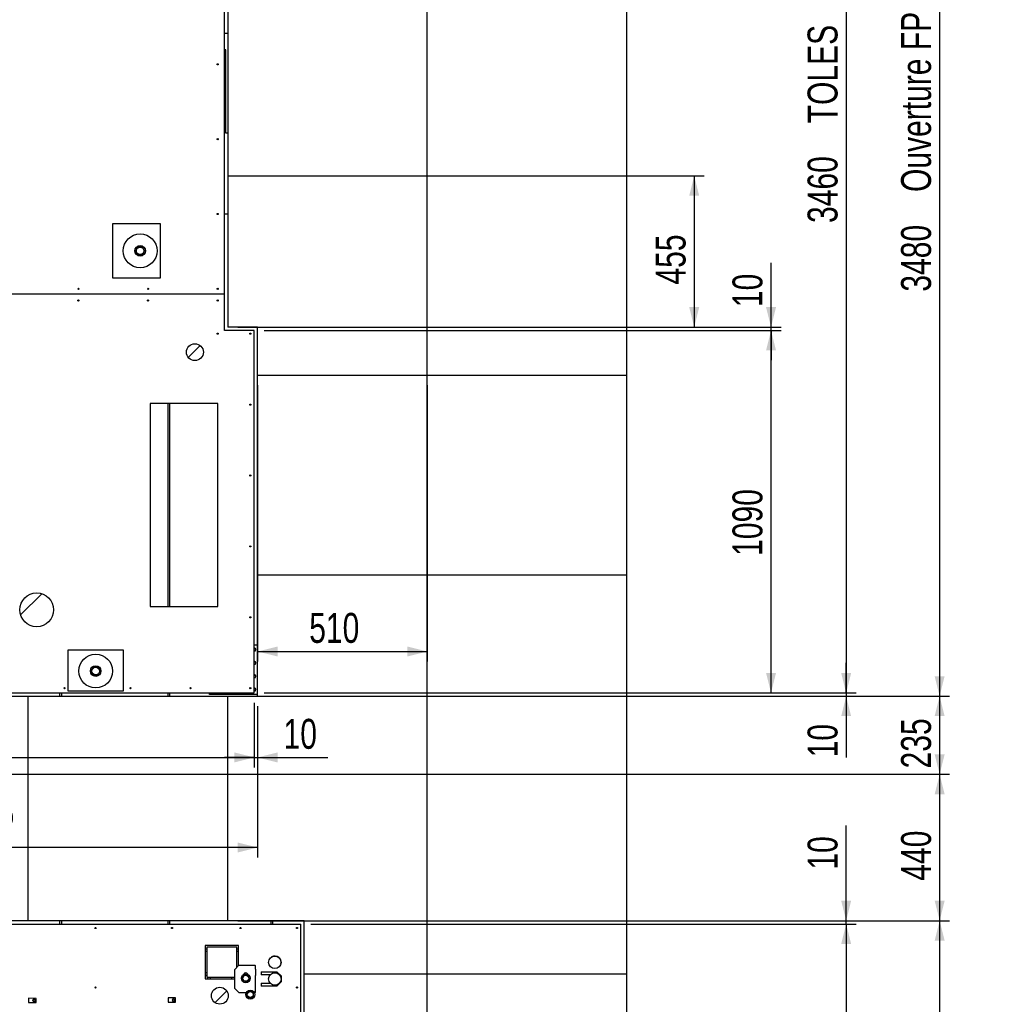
# Model space of a CAD drawing. Header units: millimetres. Extents: x 0 to 841, y 0 to 594.
# Tile 9 of 84: x 293 to 391, y 196 to 295. Entities that reach past the tile are written whole.
import ezdxf

# ---------------------------------------------------------------- set-up
doc = ezdxf.new("R2010")
doc.units = ezdxf.units.MM
doc.layers.add('COTES', color=1, linetype='Continuous')
doc.layers.add('TRAIT-FINS', color=9, linetype='Continuous')
doc.layers.add('TRAIT-FORT', color=4, linetype='Continuous', lineweight=25)
doc.styles.add('SLDTEXTSTYLE0', font='TXT', dxfattribs={"width": 0.75})
doc.dimstyles.new('SLDDIMSTYLE0', dxfattribs={"dimtxt": 3, "dimasz": 2, "dimexe": 0, "dimexo": 0.0625, "dimgap": 0.75, "dimtad": 1, "dimdec": 0, "dimlfac": 30, "dimrnd": 1e-09, "dimzin": 12, "dimdsep": 46, "dimtxsty": 'SLDTEXTSTYLE0', "dimsah": 1, "dimcen": 0.09, "dimadec": 0, "dimazin": 3, "dimtfac": 1, "dimtdec": 0, "dimtofl": 0, "dimtmove": 0, "dimatfit": 3, "dimfxl": 0, "dimfrac": 2, "dimtolj": 1, "dimtzin": 12, "dimarcsym": 0})
doc.dimstyles.new('SLDDIMSTYLE1', dxfattribs={"dimtxt": 3, "dimasz": 2, "dimexe": 0, "dimexo": 0.0625, "dimgap": 0.75, "dimtad": 1, "dimdec": 0, "dimlfac": 30, "dimrnd": 1e-09, "dimzin": 12, "dimdsep": 46, "dimtxsty": 'SLDTEXTSTYLE0', "dimsah": 1, "dimcen": 0.09, "dimadec": 0, "dimazin": 3, "dimtfac": 1, "dimtdec": 0, "dimtmove": 0, "dimatfit": 0, "dimfxl": 0, "dimfrac": 2, "dimtolj": 1, "dimtzin": 12, "dimarcsym": 0})

# ---------------------------------------------------------------- blocks, each defined once
blk = doc.blocks.new('_D_16')
at = {"layer": 'COTES', "color": 1}
for p, q in [((315.35, 343.05), (386.722, 343.05)), ((385.722, 343.05), (385.722, 227.05)), ((295.35, 227.05), (386.722, 227.05))]:
    blk.add_line(p, q, dxfattribs=at)
for points in [[(385.722, 343.05), (385.222, 341.05), (386.222, 341.05)], [(385.722, 227.05), (386.222, 229.05), (385.222, 229.05)]]:
    blk.add_solid(points, dxfattribs=at)
at = {"layer": 'COTES', "color": 1, "char_height": 3, "attachment_point": 1, "rotation": 90, "style": 'SLDTEXTSTYLE0'}
for s, insert in [('Ouverture FP', (381.854, 277.587)), ('3480', (381.854, 267.596))]:
    blk.add_mtext(s, dxfattribs=dict(at, insert=insert))
blk = doc.blocks.new('_D_17')
at = {"layer": 'COTES', "color": 1}
for p, q in [((315.35, 227.05), (386.722, 227.05)), ((385.722, 227.05), (385.722, 219.221)), ((315.35, 219.221), (386.722, 219.221))]:
    blk.add_line(p, q, dxfattribs=at)
for points in [[(385.722, 227.05), (385.222, 225.05), (386.222, 225.05)], [(385.722, 219.221), (386.222, 221.221), (385.222, 221.221)]]:
    blk.add_solid(points, dxfattribs=at)
at = {"layer": 'COTES', "color": 1, "insert": (381.854, 219.81), "char_height": 3, "attachment_point": 1, "rotation": 90, "style": 'SLDTEXTSTYLE0'}
blk.add_mtext('235', dxfattribs=at)
blk = doc.blocks.new('_D_18')
at = {"layer": 'COTES', "color": 1}
for p, q in [((315.35, 219.221), (386.722, 219.221)), ((385.722, 219.221), (385.722, 204.55)), ((315.35, 204.55), (386.722, 204.55))]:
    blk.add_line(p, q, dxfattribs=at)
for points in [[(385.722, 219.221), (385.222, 217.221), (386.222, 217.221)], [(385.722, 204.55), (386.222, 206.55), (385.222, 206.55)]]:
    blk.add_solid(points, dxfattribs=at)
at = {"layer": 'COTES', "color": 1, "insert": (381.854, 208.56), "char_height": 3, "attachment_point": 1, "rotation": 90, "style": 'SLDTEXTSTYLE0'}
blk.add_mtext('440', dxfattribs=at)
blk = doc.blocks.new('_D_19')
at = {"layer": 'COTES', "color": 1}
for p, q in [((315.35, 204.55), (386.722, 204.55)), ((385.722, 204.55), (385.722, 103.55)), ((315.35, 103.55), (386.722, 103.55))]:
    blk.add_line(p, q, dxfattribs=at)
for points in [[(385.722, 204.55), (385.222, 202.55), (386.222, 202.55)], [(385.722, 103.55), (386.222, 105.55), (385.222, 105.55)]]:
    blk.add_solid(points, dxfattribs=at)
at = {"layer": 'COTES', "color": 1, "char_height": 3, "attachment_point": 1, "rotation": 90, "style": 'SLDTEXTSTYLE0'}
for s, insert in [('Ouverture FP', (381.854, 146.587)), ('3030', (381.854, 136.596))]:
    blk.add_mtext(s, dxfattribs=dict(at, insert=insert))
blk = doc.blocks.new('_D_21')
at = {"layer": 'COTES', "color": 1}
for p, q in [((315.012, 342.717), (377.35, 342.717)), ((376.35, 342.717), (376.35, 227.383)), ((318.012, 227.383), (377.35, 227.383))]:
    blk.add_line(p, q, dxfattribs=at)
for points in [[(376.35, 342.717), (375.85, 340.717), (376.85, 340.717)], [(376.35, 227.383), (376.85, 229.383), (375.85, 229.383)]]:
    blk.add_solid(points, dxfattribs=at)
at = {"layer": 'COTES', "color": 1, "char_height": 3, "attachment_point": 1, "rotation": 90, "style": 'SLDTEXTSTYLE0'}
for s, insert in [('TOLES', (372.482, 284.473)), ('3460', (372.482, 274.481))]:
    blk.add_mtext(s, dxfattribs=dict(at, insert=insert))
blk = doc.blocks.new('_D_22')
at = {"layer": 'COTES', "color": 1}
for p, q in [((322.692, 204.216), (377.35, 204.216)), ((376.35, 204.216), (376.35, 103.883)), ((322.692, 103.883), (377.35, 103.883))]:
    blk.add_line(p, q, dxfattribs=at)
for points in [[(376.35, 204.216), (375.85, 202.216), (376.85, 202.216)], [(376.35, 103.883), (376.85, 105.883), (375.85, 105.883)]]:
    blk.add_solid(points, dxfattribs=at)
at = {"layer": 'COTES', "color": 1, "char_height": 3, "attachment_point": 1, "rotation": 90, "style": 'SLDTEXTSTYLE0'}
for s, insert in [('TOLES', (372.482, 153.473)), ('3010', (372.482, 143.481))]:
    blk.add_mtext(s, dxfattribs=dict(at, insert=insert))
blk = doc.blocks.new('_D_26')
at = {"layer": 'COTES', "color": 1}
for p, q in [((376.35, 227.383), (376.35, 230.383)), ((315.35, 227.05), (377.35, 227.05)), ((318.012, 227.383), (377.35, 227.383)), ((376.35, 227.383), (376.35, 227.05)), ((376.35, 227.05), (376.35, 220.919))]:
    blk.add_line(p, q, dxfattribs=at)
for points in [[(376.35, 227.383), (376.85, 229.383), (375.85, 229.383)], [(376.35, 227.05), (375.85, 225.05), (376.85, 225.05)]]:
    blk.add_solid(points, dxfattribs=at)
at = {"layer": 'COTES', "color": 1, "insert": (372.482, 220.919), "char_height": 3, "attachment_point": 1, "rotation": 90, "style": 'SLDTEXTSTYLE0'}
blk.add_mtext('10', dxfattribs=at)
blk = doc.blocks.new('_D_27')
at = {"layer": 'COTES', "color": 1}
for p, q in [((376.35, 204.55), (376.35, 214.102)), ((315.35, 204.55), (377.35, 204.55)), ((376.35, 204.216), (376.35, 204.55)), ((322.692, 204.216), (377.35, 204.216)), ((376.35, 204.216), (376.35, 201.216))]:
    blk.add_line(p, q, dxfattribs=at)
for points in [[(376.35, 204.55), (376.85, 206.55), (375.85, 206.55)], [(376.35, 204.216), (375.85, 202.216), (376.85, 202.216)]]:
    blk.add_solid(points, dxfattribs=at)
at = {"layer": 'COTES', "color": 1, "insert": (372.482, 209.669), "char_height": 3, "attachment_point": 1, "rotation": 90, "style": 'SLDTEXTSTYLE0'}
blk.add_mtext('10', dxfattribs=at)
blk = doc.blocks.new('_D_35')
at = {"layer": 'COTES', "color": 1}
for p, q in [((318.012, 263.717), (369.819, 263.717)), ((368.819, 227.383), (368.819, 263.717)), ((318.012, 227.383), (369.819, 227.383))]:
    blk.add_line(p, q, dxfattribs=at)
for points in [[(368.819, 263.717), (368.319, 261.717), (369.319, 261.717)], [(368.819, 227.383), (369.319, 229.383), (368.319, 229.383)]]:
    blk.add_solid(points, dxfattribs=at)
at = {"layer": 'COTES', "color": 1, "insert": (364.952, 241.117), "char_height": 3, "attachment_point": 1, "rotation": 90, "style": 'SLDTEXTSTYLE0'}
blk.add_mtext('1090', dxfattribs=at)
blk = doc.blocks.new('_D_36')
at = {"layer": 'COTES', "color": 1}
for p, q in [((368.819, 264.05), (368.819, 270.486)), ((318.012, 263.717), (369.819, 263.717)), ((318.346, 264.05), (369.819, 264.05)), ((368.819, 263.717), (368.819, 264.05)), ((368.819, 263.717), (368.819, 260.717))]:
    blk.add_line(p, q, dxfattribs=at)
for points in [[(368.819, 264.05), (369.319, 266.05), (368.319, 266.05)], [(368.819, 263.717), (368.319, 261.717), (369.319, 261.717)]]:
    blk.add_solid(points, dxfattribs=at)
at = {"layer": 'COTES', "color": 1, "insert": (364.952, 266.053), "char_height": 3, "attachment_point": 1, "rotation": 90, "style": 'SLDTEXTSTYLE0'}
blk.add_mtext('10', dxfattribs=at)
blk = doc.blocks.new('_D_37')
at = {"layer": 'COTES', "color": 1}
for p, q in [((315.35, 279.221), (362.117, 279.221)), ((361.117, 279.221), (361.117, 264.05)), ((315.35, 264.05), (362.117, 264.05))]:
    blk.add_line(p, q, dxfattribs=at)
for points in [[(361.117, 279.221), (360.617, 277.221), (361.617, 277.221)], [(361.117, 264.05), (361.617, 266.05), (360.617, 266.05)]]:
    blk.add_solid(points, dxfattribs=at)
at = {"layer": 'COTES', "color": 1, "insert": (357.25, 268.31), "char_height": 3, "attachment_point": 1, "rotation": 90, "style": 'SLDTEXTSTYLE0'}
blk.add_mtext('455', dxfattribs=at)
blk = doc.blocks.new('_D_38')
at = {"layer": 'COTES', "color": 1}
for p, q in [((317.346, 258.221), (317.346, 230.532)), ((334.35, 258.221), (334.35, 230.532)), ((317.346, 231.532), (334.35, 231.532))]:
    blk.add_line(p, q, dxfattribs=at)
for points in [[(317.346, 231.532), (319.346, 231.032), (319.346, 232.032)], [(334.35, 231.532), (332.35, 232.032), (332.35, 231.032)]]:
    blk.add_solid(points, dxfattribs=at)
at = {"layer": 'COTES', "color": 1, "insert": (322.523, 235.399), "char_height": 3, "attachment_point": 1, "style": 'SLDTEXTSTYLE0'}
blk.add_mtext('510', dxfattribs=at)
blk = doc.blocks.new('_D_39')
at = {"layer": 'COTES', "color": 1}
for p, q in [((257.012, 226.383), (257.012, 219.913)), ((317.012, 226.383), (317.012, 219.913)), ((257.012, 220.913), (317.012, 220.913))]:
    blk.add_line(p, q, dxfattribs=at)
for points in [[(257.012, 220.913), (259.012, 220.413), (259.012, 221.413)], [(317.012, 220.913), (315.012, 221.413), (315.012, 220.413)]]:
    blk.add_solid(points, dxfattribs=at)
at = {"layer": 'COTES', "color": 1, "char_height": 3, "attachment_point": 1, "style": 'SLDTEXTSTYLE0'}
for s, insert in [('1800', (274.485, 224.78)), ('TOLE', (284.476, 224.78))]:
    blk.add_mtext(s, dxfattribs=dict(at, insert=insert))
blk = doc.blocks.new('_D_40')
at = {"layer": 'COTES', "color": 1}
for p, q in [((317.012, 226.383), (317.012, 219.913)), ((317.346, 226.05), (317.346, 219.913)), ((317.012, 220.913), (314.012, 220.913)), ((317.012, 220.913), (317.346, 220.913)), ((317.346, 220.913), (324.383, 220.913))]:
    blk.add_line(p, q, dxfattribs=at)
for points in [[(317.012, 220.913), (315.012, 221.413), (315.012, 220.413)], [(317.346, 220.913), (319.346, 220.413), (319.346, 221.413)]]:
    blk.add_solid(points, dxfattribs=at)
at = {"layer": 'COTES', "color": 1, "insert": (319.95, 224.78), "char_height": 3, "attachment_point": 1, "style": 'SLDTEXTSTYLE0'}
blk.add_mtext('10', dxfattribs=at)
blk = doc.blocks.new('_D_41')
at = {"layer": 'COTES', "color": 1}
for p, q in [((256.679, 226.05), (256.679, 210.885)), ((317.346, 226.05), (317.346, 210.885)), ((317.346, 211.885), (256.679, 211.885))]:
    blk.add_line(p, q, dxfattribs=at)
for points in [[(256.679, 211.885), (258.679, 211.385), (258.679, 212.385)], [(317.346, 211.885), (315.346, 212.385), (315.346, 211.385)]]:
    blk.add_solid(points, dxfattribs=at)
at = {"layer": 'COTES', "color": 1, "char_height": 3, "attachment_point": 1, "style": 'SLDTEXTSTYLE0'}
for s, insert in [('1820', (264.942, 215.752)), ('Ouverture FP', (274.934, 215.752))]:
    blk.add_mtext(s, dxfattribs=dict(at, insert=insert))

msp = doc.modelspace()

# ---------------------------------------------------------------- hatches: boundary and pattern name
at = {"layer": 'TRAIT-FINS'}
h = msp.add_hatch(dxfattribs=at)
h.set_pattern_fill('ANSI31', color=9, angle=3e-322, style=0)
edge = h.paths.add_edge_path(flags=0)
edge.add_arc((311.061, 261.53), 0.847, 0, 360)
h = msp.add_hatch(dxfattribs=at)
h.set_pattern_fill('ANSI31', color=9, angle=3e-322, style=0)
edge = h.paths.add_edge_path(flags=0)
edge.add_arc((295.2, 235.708), 1.693, 0, 360)
h = msp.add_hatch(dxfattribs=at)
h.set_pattern_fill('ANSI31', color=9, angle=3e-322, style=0)
edge = h.paths.add_edge_path(flags=0)
edge.add_arc((319.073, 200.376), 0.63, 0, 360)
h = msp.add_hatch(dxfattribs=at)
h.set_pattern_fill('ANSI31', color=9, angle=3e-322, style=0)
edge = h.paths.add_edge_path(flags=0)
edge.add_arc((319.073, 198.71), 0.63, 0, 360)
h = msp.add_hatch(dxfattribs=at)
h.set_pattern_fill('ANSI31', color=9, angle=3e-322, style=0)
edge = h.paths.add_edge_path(flags=0)
edge.add_arc((313.563, 197.033), 0.847, 0, 360)

# ---------------------------------------------------------------- linework, layer by layer
at = {"layer": 'TRAIT-FORT', "color": 4, "linetype": 'Continuous', "lineweight": 25}
for p, q in [((314.012, 267.387), (314.012, 306.047)), ((314.35, 299.221), (314.35, 279.221)), ((334.35, 279.221), (334.35, 299.221)), ((354.35, 279.221), (354.35, 299.221)), ((314.012, 293.495), (314.35, 293.495)), ((314.154, 291.829), (314.012, 291.829)), ((314.154, 283.495), (314.154, 291.829)), ((314.35, 283.495), (314.154, 283.495)), ((314.35, 279.221), (334.35, 279.221)), ((314.35, 279.221), (314.35, 264.05)), ((334.35, 279.221), (354.35, 279.221)), ((334.35, 259.221), (334.35, 279.221)), ((354.35, 259.221), (354.35, 279.221)), ((314.35, 275.374), (314.012, 275.374)), ((302.82, 268.938), (302.82, 274.441)), ((302.82, 274.441), (307.582, 274.441)), ((307.582, 274.441), (307.582, 268.938)), ((307.582, 268.938), (302.82, 268.938)), ((257.012, 267.387), (314.012, 267.387)), ((257.012, 267.38), (314.012, 267.38)), ((314.012, 267.38), (314.012, 267.387)), ((314.012, 263.717), (314.012, 267.38)), ((317.012, 263.717), (314.012, 263.717)), ((317.346, 264.05), (314.35, 264.05)), ((317.012, 227.383), (317.012, 263.717)), ((317.346, 259.221), (317.346, 264.05)), ((317.346, 259.221), (334.35, 259.221)), ((317.346, 239.221), (317.346, 259.221)), ((334.35, 259.221), (354.35, 259.221)), ((334.35, 239.221), (334.35, 259.221)), ((354.35, 239.221), (354.35, 259.221)), ((313.346, 256.372), (306.573, 256.372)), ((306.573, 256.372), (306.573, 236.054)), ((308.35, 256.372), (308.35, 236.054)), ((308.516, 256.372), (308.516, 236.054)), ((313.346, 236.054), (313.346, 256.372)), ((317.346, 239.221), (334.35, 239.221)), ((317.346, 227.05), (317.346, 239.221)), ((334.35, 239.221), (354.35, 239.221)), ((334.35, 219.221), (334.35, 239.221)), ((354.35, 219.221), (354.35, 239.221)), ((306.573, 236.054), (313.346, 236.054)), ((317.012, 232.216), (317.346, 232.216)), ((298.361, 231.687), (303.864, 231.687)), ((298.361, 227.56), (298.361, 231.687)), ((303.864, 231.687), (303.864, 227.56)), ((317.03, 231.859), (317.012, 231.86)), ((317.03, 230.525), (317.012, 230.527)), ((317.03, 229.192), (317.012, 229.193)), ((257.012, 227.383), (317.012, 227.383)), ((274.35, 227.05), (294.35, 227.05)), ((294.35, 219.221), (294.35, 227.05)), ((294.35, 227.05), (314.35, 227.05)), ((297.516, 227.05), (297.516, 227.383)), ((297.683, 227.383), (297.683, 227.05)), ((303.864, 227.56), (298.361, 227.56)), ((308.35, 227.383), (308.35, 227.05)), ((308.516, 227.383), (308.516, 227.05)), ((312.512, 227.217), (312.512, 227.383)), ((317.346, 227.217), (312.512, 227.217)), ((314.35, 219.221), (314.35, 227.05)), ((314.35, 227.05), (317.346, 227.05)), ((317.03, 227.859), (317.012, 227.86)), ((274.35, 219.221), (294.35, 219.221)), ((294.35, 219.221), (314.35, 219.221)), ((294.35, 204.55), (294.35, 219.221)), ((314.35, 219.221), (334.35, 219.221)), ((314.35, 204.55), (314.35, 219.221)), ((334.35, 219.221), (354.35, 219.221)), ((334.35, 199.221), (334.35, 219.221)), ((354.35, 199.221), (354.35, 219.221)), ((294.35, 204.55), (274.35, 204.55)), ((314.35, 204.55), (294.35, 204.55)), ((297.516, 204.216), (297.516, 204.55)), ((297.683, 204.55), (297.683, 204.216)), ((308.35, 204.55), (308.35, 204.216)), ((308.516, 204.55), (308.516, 204.216)), ((322.026, 204.55), (314.35, 204.55)), ((318.683, 204.55), (318.683, 204.216)), ((318.85, 204.55), (318.85, 204.216)), ((322.026, 199.221), (322.026, 204.55)), ((257.544, 204.216), (321.692, 204.216)), ((321.692, 167.553), (321.692, 204.216)), ((315.426, 202.05), (312.092, 202.05)), ((312.092, 202.05), (312.092, 198.717)), ((312.092, 201.717), (312.259, 201.717)), ((312.259, 201.45), (312.092, 201.45)), ((315.259, 201.883), (312.259, 201.883)), ((312.259, 201.883), (312.259, 198.883)), ((315.259, 199.876), (315.259, 201.883)), ((315.259, 201.717), (315.426, 201.717)), ((315.426, 201.45), (315.259, 201.45)), ((315.426, 200.043), (315.426, 202.05)), ((315.051, 199.669), (315.475, 200.092)), ((315.051, 197.764), (315.051, 199.669)), ((315.475, 200.092), (317.058, 200.092)), ((317.143, 199.68), (317.143, 200.036)), ((317.143, 199.68), (317.143, 199.054)), ((317.712, 199.436), (317.712, 199.139)), ((317.712, 199.436), (319.285, 199.436)), ((319.285, 199.436), (319.708, 199.013)), ((312.259, 199.316), (312.092, 199.316)), ((312.259, 199.05), (312.092, 199.05)), ((312.092, 198.717), (315.051, 198.717)), ((312.259, 198.883), (315.051, 198.883)), ((312.359, 198.717), (312.359, 198.883)), ((312.626, 198.717), (312.626, 198.883)), ((314.759, 198.717), (314.759, 198.883)), ((315.026, 198.883), (315.026, 198.717)), ((317.143, 199.054), (317.143, 199.047)), ((317.143, 198.386), (317.143, 199.047)), ((317.143, 198.386), (317.143, 198.379)), ((317.143, 197.753), (317.143, 198.379)), ((318.612, 199.139), (317.712, 199.139)), ((319.708, 198.42), (319.285, 197.997)), ((319.708, 199.013), (319.708, 198.42)), ((322.026, 199.221), (334.35, 199.221)), ((322.026, 179.221), (322.026, 199.221)), ((334.35, 199.221), (354.35, 199.221)), ((334.35, 179.221), (334.35, 199.221)), ((354.35, 179.221), (354.35, 199.221)), ((315.475, 197.341), (315.051, 197.764)), ((317.143, 197.397), (317.143, 197.753)), ((317.712, 198.294), (317.712, 197.997)), ((317.712, 198.294), (318.6, 198.294)), ((319.285, 197.997), (317.712, 197.997)), ((294.387, 196.777), (294.387, 196.337)), ((295.145, 196.769), (294.387, 196.777)), ((295.145, 196.337), (295.145, 196.769)), ((308.371, 196.816), (308.371, 196.376)), ((309.129, 196.808), (308.371, 196.816)), ((309.129, 196.376), (309.129, 196.808)), ((315.475, 197.341), (316.208, 197.341)), ((317.022, 197.341), (317.058, 197.341)), ((294.387, 196.337), (295.145, 196.337)), ((308.371, 196.376), (309.129, 196.376))]:
    msp.add_line(p, q, dxfattribs=at)
for centre, radius in [((313.346, 290.383), 0.0567), ((313.346, 282.884), 0.0567), ((313.346, 275.385), 0.0567), ((305.571, 271.689), 1.693), ((305.571, 271.689), 0.533), ((305.571, 271.689), 0.38), ((299.387, 267.887), 0.0567), ((306.366, 267.887), 0.0567), ((313.346, 267.887), 0.0567), ((299.379, 266.713), 0.0567), ((306.362, 266.713), 0.0567), ((313.346, 266.713), 0.0567), ((313.346, 263.383), 0.0567), ((316.612, 263.383), 0.0567), ((311.061, 261.53), 0.847), ((316.612, 256.277), 0.0567), ((316.612, 249.17), 0.0567), ((316.612, 242.063), 0.0567), ((295.2, 235.708), 1.693), ((316.612, 234.957), 0.0567), ((301.113, 229.571), 1.693), ((301.113, 229.571), 0.533), ((301.113, 229.571), 0.38), ((297.979, 227.85), 0.0567), ((304.612, 227.85), 0.0567), ((310.612, 227.85), 0.0567), ((316.612, 227.85), 0.0567), ((301.092, 203.816), 0.0567), ((308.759, 203.816), 0.0567), ((315.626, 203.816), 0.0567), ((321.292, 203.816), 0.0567), ((319.073, 200.376), 0.63), ((316.165, 198.783), 0.45), ((316.165, 198.783), 0.301), ((319.073, 198.71), 0.63), ((301.092, 197.856), 0.0567), ((313.563, 197.033), 0.847), ((316.615, 197.149), 0.45), ((316.615, 197.149), 0.301), ((321.292, 197.856), 0.0567), ((294.934, 196.557), 0.111), ((308.918, 196.596), 0.111)]:
    msp.add_circle(centre, radius, dxfattribs=at)
for centre, radius, start, end in [((317.012, 231.717), 0.167, 270, 90), ((317.012, 231.717), 0.143, 270, 82.90622), ((317.012, 230.383), 0.167, 270, 90), ((317.012, 230.383), 0.143, 270, 82.90622), ((317.012, 229.05), 0.167, 270, 90), ((317.012, 229.05), 0.143, 270, 82.90622), ((317.012, 227.717), 0.167, 270, 90), ((317.012, 227.717), 0.143, 270, 82.90622), ((319.078, 200.383), 0.63, 341.67749, 121.07257), ((316.159, 199.097), 0.224, 23.13897, 158.74007)]:
    msp.add_arc(centre, radius, start, end, dxfattribs=at)
for centre, start_param, end_param in [((317.058, 200.036), 3.141593, 4.712389), ((317.058, 197.397), 1.570796, 3.141593)]:
    msp.add_ellipse(centre, major_axis=(-0.0847, 0), ratio=0.666667, start_param=start_param, end_param=end_param, dxfattribs=at)
for points, knots in [([(305.343, 272.091), (305.323, 272.056), (305.282, 271.986), (305.221, 271.883), (305.163, 271.784), (305.127, 271.723), (305.109, 271.692)], [0, 0, 0, 0, 0.2645716, 0.5350859, 0.7653868, 1, 1, 1, 1]), ([(305.338, 271.291), (305.323, 271.316), (305.294, 271.367), (305.245, 271.453), (305.191, 271.549), (305.144, 271.631), (305.117, 271.679), (305.109, 271.692)], [0, 0, 0, 0, 0.1921713, 0.3861956, 0.6378598, 0.8967448, 1, 1, 1, 1]), ([(305.343, 272.091), (305.383, 272.09), (305.464, 272.09), (305.584, 272.089), (305.699, 272.088), (305.769, 272.088), (305.805, 272.088)], [0, 0, 0, 0, 0.264539, 0.53491, 0.76537, 1, 1, 1, 1]), ([(305.799, 271.288), (305.82, 271.322), (305.861, 271.392), (305.921, 271.496), (305.98, 271.595), (306.015, 271.655), (306.033, 271.686)], [0, 0, 0, 0, 0.2645716, 0.5350859, 0.7653868, 1, 1, 1, 1]), ([(306.033, 271.686), (306.019, 271.711), (305.99, 271.762), (305.941, 271.848), (305.886, 271.944), (305.839, 272.027), (305.812, 272.074), (305.805, 272.088)], [0, 0, 0, 0, 0.192168, 0.38619, 0.638321, 0.897202, 1, 1, 1, 1]), ([(305.799, 271.288), (305.759, 271.288), (305.678, 271.289), (305.558, 271.289), (305.443, 271.29), (305.373, 271.291), (305.338, 271.291)], [0, 0, 0, 0, 0.264672, 0.534909, 0.765369, 1, 1, 1, 1]), ([(300.885, 229.972), (300.864, 229.938), (300.823, 229.868), (300.763, 229.764), (300.704, 229.665), (300.669, 229.604), (300.651, 229.574)], [0, 0, 0, 0, 0.264401, 0.534878, 0.765089, 1, 1, 1, 1]), ([(300.885, 229.972), (300.925, 229.972), (301.006, 229.971), (301.126, 229.97), (301.241, 229.97), (301.311, 229.969), (301.347, 229.969)], [0, 0, 0, 0, 0.264637, 0.534977, 0.765268, 1, 1, 1, 1]), ([(301.575, 229.567), (301.56, 229.593), (301.532, 229.643), (301.483, 229.73), (301.428, 229.826), (301.381, 229.908), (301.354, 229.956), (301.347, 229.969)], [0, 0, 0, 0, 0.192117, 0.386219, 0.638369, 0.896804, 1, 1, 1, 1]), ([(300.879, 229.172), (300.865, 229.197), (300.836, 229.248), (300.787, 229.334), (300.732, 229.43), (300.686, 229.513), (300.659, 229.56), (300.651, 229.574)], [0, 0, 0, 0, 0.192115, 0.386215, 0.638363, 0.897261, 1, 1, 1, 1]), ([(301.341, 229.169), (301.301, 229.169), (301.22, 229.17), (301.1, 229.171), (300.985, 229.172), (300.915, 229.172), (300.879, 229.172)], [0, 0, 0, 0, 0.2645384, 0.5349134, 0.7653731, 1, 1, 1, 1]), ([(301.341, 229.169), (301.361, 229.204), (301.402, 229.274), (301.463, 229.377), (301.521, 229.476), (301.557, 229.537), (301.575, 229.567)], [0, 0, 0, 0, 0.2649078, 0.5348318, 0.7654937, 1, 1, 1, 1]), ([(316.119, 199.146), (316.094, 199.127), (316.043, 199.088), (315.967, 199.031), (315.894, 198.976), (315.85, 198.943), (315.828, 198.926)], [0, 0, 0, 0, 0.264726, 0.534997, 0.765213, 1, 1, 1, 1]), ([(315.873, 198.563), (315.867, 198.609), (315.858, 198.686), (315.844, 198.796), (315.834, 198.871), (315.829, 198.913), (315.828, 198.926)], [0, 0, 0, 0, 0.386415, 0.638831, 0.897685, 1, 1, 1, 1]), ([(316.21, 198.42), (316.181, 198.433), (316.121, 198.458), (316.034, 198.495), (315.95, 198.53), (315.899, 198.552), (315.873, 198.563)], [0, 0, 0, 0, 0.264755, 0.535069, 0.76536, 1, 1, 1, 1]), ([(316.119, 199.146), (316.149, 199.134), (316.208, 199.109), (316.295, 199.072), (316.379, 199.037), (316.43, 199.015), (316.456, 199.004)], [0, 0, 0, 0, 0.264755, 0.535069, 0.76536, 1, 1, 1, 1]), ([(316.21, 198.42), (316.235, 198.44), (316.286, 198.478), (316.362, 198.536), (316.435, 198.59), (316.479, 198.624), (316.501, 198.641)], [0, 0, 0, 0, 0.2644265, 0.5348054, 0.7655239, 1, 1, 1, 1]), ([(316.501, 198.641), (316.496, 198.687), (316.486, 198.764), (316.472, 198.875), (316.463, 198.949), (316.458, 198.992), (316.456, 199.004)], [0, 0, 0, 0, 0.3861144, 0.6383612, 0.8977129, 1, 1, 1, 1]), ([(316.57, 197.512), (316.545, 197.493), (316.493, 197.454), (316.418, 197.397), (316.345, 197.342), (316.301, 197.308), (316.278, 197.291)], [0, 0, 0, 0, 0.264517, 0.535129, 0.765011, 1, 1, 1, 1]), ([(316.57, 197.512), (316.599, 197.5), (316.658, 197.475), (316.746, 197.438), (316.83, 197.402), (316.881, 197.381), (316.907, 197.37)], [0, 0, 0, 0, 0.264755, 0.534754, 0.765359, 1, 1, 1, 1]), ([(294.934, 196.692), (294.913, 196.68), (294.874, 196.658), (294.836, 196.635), (294.817, 196.625)], [0, 0, 0, 0, 0.534075, 1, 1, 1, 1]), ([(294.817, 196.625), (294.817, 196.608), (294.817, 196.568), (294.817, 196.521), (294.817, 196.495), (294.817, 196.49)], [0, 0, 0, 0, 0.385086, 0.895845, 1, 1, 1, 1]), ([(294.934, 196.423), (294.913, 196.435), (294.874, 196.457), (294.836, 196.48), (294.817, 196.49)], [0, 0, 0, 0, 0.534504, 1, 1, 1, 1]), ([(294.934, 196.692), (294.955, 196.68), (294.994, 196.658), (295.033, 196.635), (295.051, 196.625)], [0, 0, 0, 0, 0.534474, 1, 1, 1, 1]), ([(294.934, 196.423), (294.955, 196.435), (294.994, 196.457), (295.033, 196.48), (295.051, 196.49)], [0, 0, 0, 0, 0.534903, 1, 1, 1, 1]), ([(295.051, 196.625), (295.051, 196.608), (295.051, 196.568), (295.051, 196.521), (295.051, 196.495), (295.051, 196.49)], [0, 0, 0, 0, 0.385086, 0.895845, 1, 1, 1, 1]), ([(308.918, 196.731), (308.897, 196.719), (308.858, 196.697), (308.819, 196.674), (308.801, 196.664)], [0, 0, 0, 0, 0.534903, 1, 1, 1, 1]), ([(308.801, 196.664), (308.801, 196.647), (308.801, 196.607), (308.801, 196.56), (308.801, 196.533), (308.801, 196.529)], [0, 0, 0, 0, 0.385086, 0.895845, 1, 1, 1, 1]), ([(308.918, 196.462), (308.897, 196.474), (308.858, 196.496), (308.819, 196.518), (308.801, 196.529)], [0, 0, 0, 0, 0.534903, 1, 1, 1, 1]), ([(308.918, 196.731), (308.939, 196.719), (308.978, 196.697), (309.017, 196.674), (309.035, 196.664)], [0, 0, 0, 0, 0.534903, 1, 1, 1, 1]), ([(308.918, 196.462), (308.939, 196.474), (308.978, 196.496), (309.017, 196.518), (309.035, 196.529)], [0, 0, 0, 0, 0.534903, 1, 1, 1, 1]), ([(309.035, 196.664), (309.035, 196.647), (309.035, 196.607), (309.035, 196.56), (309.035, 196.533), (309.035, 196.529)], [0, 0, 0, 0, 0.385086, 0.895845, 1, 1, 1, 1]), ([(316.323, 196.929), (316.318, 196.975), (316.308, 197.051), (316.294, 197.162), (316.285, 197.237), (316.28, 197.279), (316.278, 197.291)], [0, 0, 0, 0, 0.386374, 0.63879, 0.897644, 1, 1, 1, 1]), ([(316.66, 196.786), (316.631, 196.799), (316.572, 196.824), (316.484, 196.861), (316.4, 196.896), (316.349, 196.918), (316.323, 196.929)], [0, 0, 0, 0, 0.264755, 0.535069, 0.76536, 1, 1, 1, 1]), ([(316.66, 196.786), (316.685, 196.805), (316.737, 196.844), (316.812, 196.901), (316.885, 196.956), (316.929, 196.99), (316.952, 197.007)], [0, 0, 0, 0, 0.264625, 0.53466, 0.765319, 1, 1, 1, 1]), ([(316.952, 197.007), (316.946, 197.053), (316.937, 197.129), (316.923, 197.24), (316.913, 197.315), (316.908, 197.358), (316.907, 197.37)], [0, 0, 0, 0, 0.3861557, 0.6384022, 0.8977538, 1, 1, 1, 1])]:
    msp.add_open_spline(points, degree=3, knots=knots, dxfattribs=at)

# ---------------------------------------------------------------- dimensions: what is measured, and where the dimension line sits
at = {"layer": 'COTES', "color": 1}
for base, p1, p2, text, picture, middle in [((385.722, 227.05), (314.35, 343.05), (294.35, 227.05), '<> Ouverture FP', '_D_16', (385.722, 285.05)), ((376.35, 227.383), (314.012, 342.717), (317.012, 227.383), '<> TOLES', '_D_21', (376.35, 285.05)), ((385.722, 103.55), (314.35, 204.55), (314.35, 103.55), '<> Ouverture FP', '_D_19', (385.722, 154.05)), ((376.35, 103.883), (321.692, 204.216), (321.692, 103.883), '<> TOLES', '_D_22', (376.35, 154.05))]:
    dim = msp.add_linear_dim(base=base, p1=p1, p2=p2, angle=90, text=text, dimstyle='SLDDIMSTYLE0', dxfattribs=at)
    dim.commit()
    dim.dimension.update_dxf_attribs({"geometry": picture, "text_midpoint": middle, "dimtype": 160})
for base, p1, p2, dimstyle, picture, middle in [((361.117, 264.05), (314.35, 279.221), (314.35, 264.05), 'SLDDIMSTYLE0', '_D_37', (361.117, 271.635)), ((368.819, 264.05), (317.012, 263.717), (317.346, 264.05), 'SLDDIMSTYLE1', '_D_36', (368.819, 268.27)), ((368.819, 263.717), (317.012, 227.383), (317.012, 263.717), 'SLDDIMSTYLE0', '_D_35', (368.819, 245.55)), ((376.35, 227.05), (317.012, 227.383), (314.35, 227.05), 'SLDDIMSTYLE1', '_D_26', (376.35, 223.135)), ((385.722, 219.221), (314.35, 227.05), (314.35, 219.221), 'SLDDIMSTYLE0', '_D_17', (385.722, 223.135)), ((385.722, 204.55), (314.35, 219.221), (314.35, 204.55), 'SLDDIMSTYLE0', '_D_18', (385.722, 211.885)), ((376.35, 204.55), (321.692, 204.216), (314.35, 204.55), 'SLDDIMSTYLE1', '_D_27', (376.35, 211.885))]:
    dim = msp.add_linear_dim(base=base, p1=p1, p2=p2, angle=90, dimstyle=dimstyle, dxfattribs=at)
    dim.commit()
    dim.dimension.update_dxf_attribs({"geometry": picture, "text_midpoint": middle, "dimtype": 160})
for base, p1, p2, dimstyle, picture, middle in [((334.35, 231.532), (317.346, 259.221), (334.35, 259.221), 'SLDDIMSTYLE0', '_D_38', (325.848, 231.532)), ((317.346, 220.913), (317.012, 227.383), (317.346, 227.05), 'SLDDIMSTYLE1', '_D_40', (322.167, 220.913))]:
    dim = msp.add_linear_dim(base=base, p1=p1, p2=p2, dimstyle=dimstyle, dxfattribs=at)
    dim.commit()
    dim.dimension.update_dxf_attribs({"geometry": picture, "text_midpoint": middle, "dimtype": 160})
for base, p1, p2, text, picture, middle in [((256.679, 211.885), (317.346, 227.05), (256.679, 227.05), '<> Ouverture FP', '_D_41', (282.396, 211.885)), ((317.012, 220.913), (257.012, 227.383), (317.012, 227.383), '<> TOLE', '_D_39', (284.058, 220.913))]:
    dim = msp.add_linear_dim(base=base, p1=p1, p2=p2, text=text, dimstyle='SLDDIMSTYLE0', dxfattribs=at)
    dim.commit()
    dim.dimension.update_dxf_attribs({"geometry": picture, "text_midpoint": middle, "dimtype": 160})

doc.saveas('drawing.dxf')
